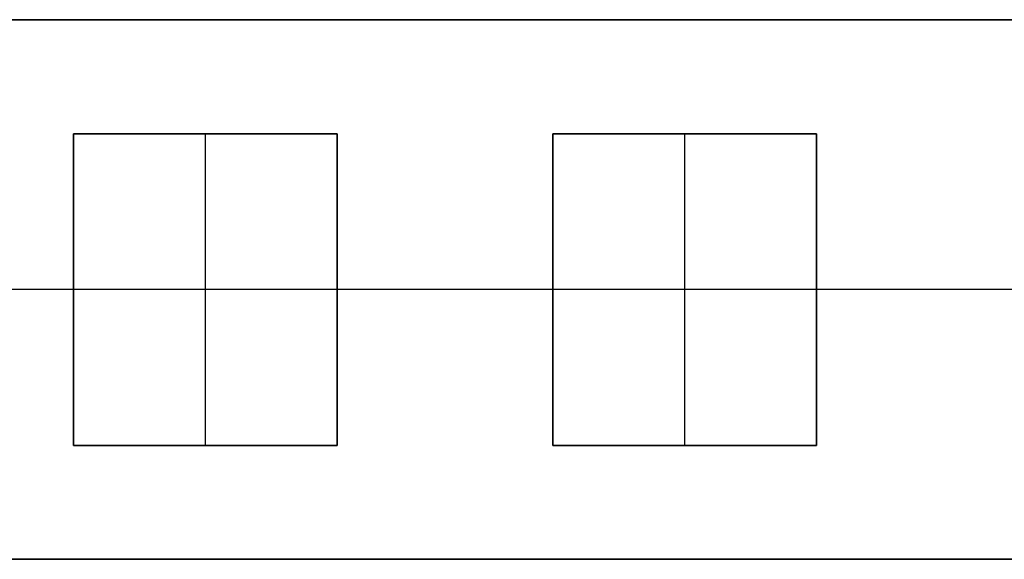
# Model space of a CAD drawing. Header units: millimetres. Extents: x -1192 to 1067, y -14 to 15.
# Tile 2 of 13: x -1084 to -1043, y -10 to 13. Entities that reach past the tile are written whole.
import ezdxf

# ---------------------------------------------------------------- set-up
doc = ezdxf.new("R2010")
doc.units = ezdxf.units.MM
doc.layers.add('METAL NEGRO', color=7, linetype='Continuous')

msp = doc.modelspace()

# ---------------------------------------------------------------- linework, layer by layer
at = {"layer": 'METAL NEGRO'}
for p, q in [((-1192.3, 12.595, 721.687), (-983.3, 12.595, 721.687)), ((-1081.5, 7.841, 730.685), (-1070.5, 7.841, 730.685)), ((-1081.5, -5.159, 730.682), (-1081.5, 7.841, 730.682)), ((-1076, -5.159, 730.429), (-1076, 7.841, 730.435)), ((-1076, 7.841, 730.935), (-1076, 7.841, 730.435)), ((-1070.5, 7.841, 730.682), (-1070.5, -5.159, 730.682)), ((-1061.5, 7.841, 730.685), (-1050.5, 7.841, 730.685)), ((-1061.5, -5.159, 730.682), (-1061.5, 7.841, 730.682)), ((-1056, -5.159, 730.429), (-1056, 7.841, 730.435)), ((-1056, 7.841, 730.935), (-1056, 7.841, 730.435)), ((-1050.5, 7.841, 730.682), (-1050.5, -5.159, 730.682)), ((-1032.298, 1.35, 712.432), (-1192.3, 1.35, 712.432)), ((-1081.5, 1.341, 730.932), (-1090.5, 1.341, 730.932)), ((-1070.5, 1.341, 730.432), (-1081.5, 1.341, 730.432)), ((-1081.5, 1.341, 730.432), (-1081.5, 1.341, 730.932)), ((-1061.5, 1.341, 730.932), (-1070.5, 1.341, 730.932)), ((-1070.5, 1.341, 730.432), (-1070.5, 1.341, 730.932)), ((-1050.5, 1.341, 730.432), (-1061.5, 1.341, 730.432)), ((-1061.5, 1.341, 730.432), (-1061.5, 1.341, 730.932)), ((-1041.5, 1.341, 730.932), (-1050.5, 1.341, 730.932)), ((-1050.5, 1.341, 730.432), (-1050.5, 1.341, 730.932)), ((-1081.5, -5.159, 730.679), (-1070.5, -5.159, 730.679)), ((-1076, -5.159, 730.429), (-1076, -5.159, 730.929)), ((-1061.5, -5.159, 730.679), (-1050.5, -5.159, 730.679)), ((-1056, -5.159, 730.429), (-1056, -5.159, 730.929)), ((-1192.3, -9.905, 721.676), (-983.3, -9.905, 721.676))]:
    msp.add_line(p, q, dxfattribs=at)
for points in [[(-983.3, 12.6, 712.437), (-1192.3, 12.6, 712.437)], [(-1192.3, 12.6, 712.437), (-983.3, 12.6, 712.437)], [(-983.3, 12.591, 730.937), (-1192.3, 12.591, 730.937)], [(-1192.3, 12.591, 730.937), (-983.3, 12.591, 730.937)], [(-1070.5, 7.841, 730.435), (-1081.5, 7.841, 730.435)], [(-1081.5, 7.841, 730.435), (-1081.5, -5.159, 730.429)], [(-1081.5, -5.159, 730.929), (-1081.5, 7.841, 730.935)], [(-1081.5, 7.841, 730.935), (-1070.5, 7.841, 730.935)], [(-1081.5, 7.841, 730.435), (-1070.5, 7.841, 730.435)], [(-1070.5, 7.841, 730.935), (-1081.5, 7.841, 730.935)], [(-1081.5, 7.841, 730.935), (-1081.5, 7.841, 730.435)], [(-1081.5, -5.159, 730.429), (-1081.5, 7.841, 730.435)], [(-1081.5, 7.841, 730.435), (-1081.5, 7.841, 730.935)], [(-1081.5, 7.841, 730.935), (-1081.5, -5.159, 730.929)], [(-1070.5, -5.159, 730.429), (-1070.5, 7.841, 730.435)], [(-1070.5, 7.841, 730.935), (-1070.5, -5.159, 730.929)], [(-1070.5, 7.841, 730.435), (-1070.5, 7.841, 730.935)], [(-1070.5, 7.841, 730.435), (-1070.5, -5.159, 730.429)], [(-1070.5, -5.159, 730.929), (-1070.5, 7.841, 730.935)], [(-1070.5, 7.841, 730.935), (-1070.5, 7.841, 730.435)], [(-1050.5, 7.841, 730.435), (-1061.5, 7.841, 730.435)], [(-1061.5, 7.841, 730.435), (-1061.5, -5.159, 730.429)], [(-1061.5, -5.159, 730.929), (-1061.5, 7.841, 730.935)], [(-1061.5, 7.841, 730.935), (-1050.5, 7.841, 730.935)], [(-1061.5, 7.841, 730.435), (-1050.5, 7.841, 730.435)], [(-1050.5, 7.841, 730.935), (-1061.5, 7.841, 730.935)], [(-1061.5, 7.841, 730.935), (-1061.5, 7.841, 730.435)], [(-1061.5, -5.159, 730.429), (-1061.5, 7.841, 730.435)], [(-1061.5, 7.841, 730.435), (-1061.5, 7.841, 730.935)], [(-1061.5, 7.841, 730.935), (-1061.5, -5.159, 730.929)], [(-1050.5, -5.159, 730.429), (-1050.5, 7.841, 730.435)], [(-1050.5, 7.841, 730.935), (-1050.5, -5.159, 730.929)], [(-1050.5, 7.841, 730.435), (-1050.5, 7.841, 730.935)], [(-1050.5, 7.841, 730.435), (-1050.5, -5.159, 730.429)], [(-1050.5, -5.159, 730.929), (-1050.5, 7.841, 730.935)], [(-1050.5, 7.841, 730.935), (-1050.5, 7.841, 730.435)], [(-1081.5, -5.159, 730.429), (-1070.5, -5.159, 730.429)], [(-1070.5, -5.159, 730.929), (-1081.5, -5.159, 730.929)], [(-1070.5, -5.159, 730.429), (-1081.5, -5.159, 730.429)], [(-1081.5, -5.159, 730.429), (-1081.5, -5.159, 730.929)], [(-1081.5, -5.159, 730.929), (-1070.5, -5.159, 730.929)], [(-1081.5, -5.159, 730.929), (-1081.5, -5.159, 730.429)], [(-1070.5, -5.159, 730.929), (-1070.5, -5.159, 730.429)], [(-1070.5, -5.159, 730.429), (-1070.5, -5.159, 730.929)], [(-1061.5, -5.159, 730.429), (-1050.5, -5.159, 730.429)], [(-1050.5, -5.159, 730.929), (-1061.5, -5.159, 730.929)], [(-1050.5, -5.159, 730.429), (-1061.5, -5.159, 730.429)], [(-1061.5, -5.159, 730.429), (-1061.5, -5.159, 730.929)], [(-1061.5, -5.159, 730.929), (-1050.5, -5.159, 730.929)], [(-1061.5, -5.159, 730.929), (-1061.5, -5.159, 730.429)], [(-1050.5, -5.159, 730.929), (-1050.5, -5.159, 730.429)], [(-1050.5, -5.159, 730.429), (-1050.5, -5.159, 730.929)], [(-1192.3, -9.9, 712.426), (-983.3, -9.9, 712.426)], [(-983.3, -9.9, 712.426), (-1192.3, -9.9, 712.426)], [(-983.3, -9.909, 730.926), (-1192.3, -9.909, 730.926)], [(-1192.3, -9.909, 730.926), (-983.3, -9.909, 730.926)]]:
    msp.add_open_spline(points, degree=1, dxfattribs=at)

doc.saveas('drawing.dxf')
